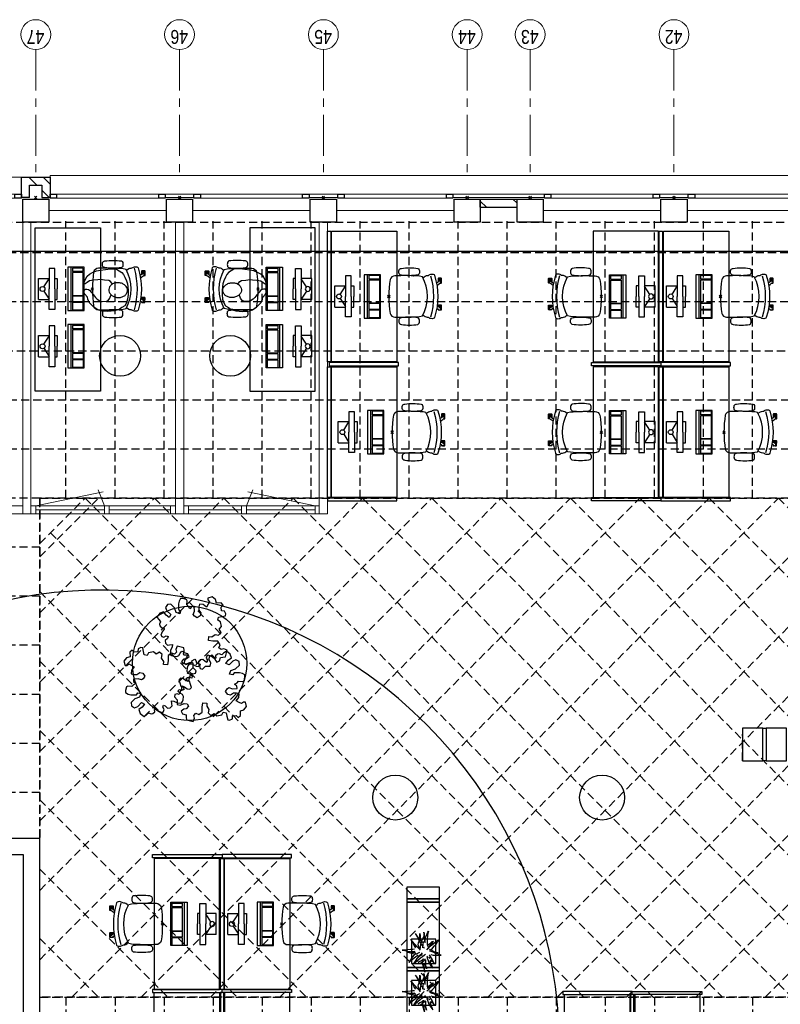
# Model space of a CAD drawing. Header units: millimetres. Extents: x 164654 to 368283, y 131426 to 252133.
# Tile 17 of 144: x 232230 to 241539, y 216504 to 228548. Entities that reach past the tile are written whole.
import ezdxf

# ---------------------------------------------------------------- set-up
doc = ezdxf.new("R2010")
doc.units = ezdxf.units.MM
doc.header["$LTSCALE"] = 400
doc.header["$PDMODE"] = 3
doc.header["$PDSIZE"] = 15
doc.linetypes.add('CENTER', pattern=[2, 1.25, -0.25, 0.25, -0.25])
doc.linetypes.add('HIDDEN', pattern=[0.375, 0.25, -0.125])
for name, color, linetype in [('-gd', 2, 'Continuous'), ('-ve', 2, 'HIDDEN'), ('inlay', 6, 'Continuous'), ('inr', 4, 'Continuous'), ('plafond', 255, 'HIDDEN'), ('plant', 114, 'Continuous'), ('plat', 5, 'Continuous'), ('sona-s008_ip0', 7, 'Continuous'), ('stramien', 1, 'CENTER'), ('symbol', 1, 'Continuous'), ('timmerwerk-ge', 150, 'Continuous'), ('timmerwerk-ve', 8, 'HIDDEN')]:
    doc.layers.add(name, color=color, linetype=linetype)
for name, color, linetype, lineweight in [('Buitenkozijnen', 140, 'Continuous', 15), ('mat-baksteen', 5, 'Continuous', 25), ('mat-beton (ihwg)', 5, 'Continuous', 25), ('mat-kalkzandsteen', 5, 'Continuous', 25), ('None', 7, 'Continuous', 9)]:
    doc.layers.add(name, color=color, linetype=linetype, lineweight=lineweight)
doc.styles.add('Arial Narrow', font='ARIALN.TTF', dxfattribs={"height": 222.25})

# ---------------------------------------------------------------- blocks, each defined once
blk = doc.blocks.new('plafond c1')
at = {"layer": 'plafond'}
for p, q in [((7960, 11791), (7960, 15179)), ((8560, 11791), (8560, 15179)), ((9160, 11791), (9160, 15179)), ((9760, 11791), (9760, 15179)), ((10360, 11791), (10360, 15179)), ((10960, 11791), (10960, 15179)), ((11560, 11791), (11560, 15179)), ((12160, 11791), (12160, 15179)), ((12760, 11791), (12760, 15179)), ((13360, 11791), (13360, 15179)), ((13960, 11791), (13960, 15179)), ((14560, 11791), (14560, 15179)), ((15160, 11791), (15160, 15179)), ((15760, 11791), (15760, 15179)), ((16360, 11791), (16360, 15179)), ((31200, 14791), (0, 14791)), ((31200, 14191), (0, 14191)), ((18710, 13591), (0, 13591)), ((18610, 12991), (0, 12991)), ((18610, 12391), (0, 12391)), ((7640, 11791), (0, 11791)), ((7640, 11791), (18610, 11791)), ((7640, 7629), (7640, 11791)), ((7640, 6146), (13285, 11791)), ((7640, 6994), (12437, 11791)), ((7640, 7843), (11588, 11791)), ((7640, 8691), (10740, 11791)), ((7640, 9540), (9891, 11791)), ((7640, 10388), (9043, 11791)), ((7640, 11237), (8194, 11791)), ((7640, 11791), (18610, 11791)), ((7640, 11072), (8358, 11791)), ((8030, 5687), (14134, 11791)), ((8194, 11791), (14298, 5687)), ((8878, 5687), (14982, 11791)), ((9043, 11791), (15147, 5687)), ((9727, 5687), (15831, 11791)), ((9891, 11791), (15995, 5687)), ((10575, 5687), (16679, 11791)), ((10740, 11791), (16844, 5687)), ((11424, 5687), (17528, 11791)), ((11588, 11791), (17120, 6259)), ((12272, 5687), (18376, 11791)), ((12437, 11791), (17929, 6299)), ((13285, 11791), (18777, 6299)), ((14134, 11791), (19626, 6299)), ((14982, 11791), (20474, 6299)), ((15831, 11791), (21935, 5687)), ((16679, 11791), (22783, 5687)), ((7770, 11367), (13449, 5687)), ((7640, 11191), (0, 11191)), ((13121, 5687), (18610, 11176)), ((7640, 10648), (12601, 5687)), ((7640, 10591), (0, 10591)), ((13969, 5687), (18751, 10469)), ((14818, 5687), (19600, 10469)), ((15666, 5687), (20448, 10469)), ((16515, 5687), (21297, 10469)), ((7640, 9991), (0, 9991)), ((7640, 9799), (11752, 5687)), ((7640, 9391), (5440, 9391)), ((7640, 8951), (10904, 5687)), ((7640, 8791), (5440, 8791)), ((7640, 8191), (5440, 8191)), ((7640, 8102), (10055, 5687)), ((7640, 7254), (9207, 5687)), ((7640, 6405), (8358, 5687)), ((7960, 5687), (7960, 2299)), ((8560, 5687), (8560, 2299)), ((9160, 5687), (9160, 2299)), ((9760, 5687), (9760, 2299)), ((10360, 5687), (10360, 2299)), ((10960, 5687), (10960, 2299)), ((11560, 5687), (11560, 2299)), ((12160, 5687), (12160, 2299)), ((12760, 5687), (12760, 2299)), ((13360, 5687), (13360, 2299)), ((13960, 5687), (13960, 2299)), ((14560, 5687), (14560, 2299)), ((15160, 5687), (15160, 2299)), ((15760, 5687), (15760, 2299)), ((16360, 5687), (16360, 2299))]:
    blk.add_line(p, q, dxfattribs=at)
for points in [[(0, 15169), (31200, 15169), (31200, 11791), (24610, 11791)], [(18610, 11791), (7640, 11791), (7640, 7629), (5440, 7629), (5440, 9939), (0, 9939), (0, 15169)], [(7640, 11791), (18610, 11791)], [(24610, 11791), (31400, 11791), (31400, 9839), (37340, 9839), (37340, 6749), (33720, 6749), (33720, 5687), (7640, 5687), (7640, 11791)], [(7640, 11791), (18610, 11791)]]:
    blk.add_lwpolyline(points, dxfattribs=at)
blk.add_lwpolyline([(7640, 5687), (33720, 5687), (33720, 2299), (7640, 2299)], close=True, dxfattribs=at)
blk = doc.blocks.new('Kolom O 550')
at = {"layer": 'mat-beton (ihwg)', "lineweight": 25}
blk.add_circle((0, 0), 275, dxfattribs=at)
blk = doc.blocks.new('*X57')
at = {"layer": 'None', "lineweight": 9}
for p, q in [((-2819, 32536), (-2719, 32636)), ((-2761, 32418), (-2719, 32460))]:
    blk.add_line(p, q, dxfattribs=at)
blk = doc.blocks.new('*X58')
at = {"layer": 'None', "lineweight": 9}
for p, q in [((-2969, 32386), (-2880, 32475)), ((-2804, 32375), (-2761, 32418))]:
    blk.add_line(p, q, dxfattribs=at)
blk = doc.blocks.new('*X59')
at = {"layer": 'None', "lineweight": 9}
for p, q in [((-3089, 27034), (-3013, 27110)), ((-3038, 26660), (-2989, 26710))]:
    blk.add_line(p, q, dxfattribs=at)
blk = doc.blocks.new('Gevelpui best 1410 (2D)')
at = {"layer": 'Buitenkozijnen', "lineweight": 15}
for p, q in [((-260, 0), (-260, -1410)), ((-260, 0), (-210, 0)), ((-210, 0), (-210, -1410)), ((-260, -1410), (-210, -1410))]:
    blk.add_line(p, q, dxfattribs=at)
at = {"layer": 'Buitenkozijnen', "color": 92, "lineweight": 25}
for points in [[(-260, 0), (-210, 0), (-210, -80), (-260, -80)], [(-260, -1330), (-210, -1330), (-210, -1410), (-260, -1410)]]:
    blk.add_lwpolyline(points, close=True, dxfattribs=at)
at = {"layer": 'None', "color": 43, "linetype": 'Continuous', "lineweight": 9}
blk.add_line((-410, 15), (-410, -1425), dxfattribs=at)
blk = doc.blocks.new('*U69')
at = {"layer": 'Buitenkozijnen', "lineweight": 15}
for p, q in [((-10, 0), (-10, -1960)), ((-10, 0), (40, 0)), ((40, 0), (40, -1960)), ((-10, -1960), (40, -1960))]:
    blk.add_line(p, q, dxfattribs=at)
blk = doc.blocks.new('Gevelpui best 1960')
at = {"layer": 'Buitenkozijnen', "color": 43, "lineweight": 9}
blk.add_line((250, 0), (250, -1960), dxfattribs=at)
at = {"layer": 'Buitenkozijnen', "color": 92, "lineweight": 25}
for points in [[(-10, 0), (40, 0), (40, -80), (-10, -80)], [(-10, -1880), (40, -1880), (40, -1960), (-10, -1960)]]:
    blk.add_lwpolyline(points, close=True, dxfattribs=at)
at = {"layer": 'Buitenkozijnen'}
blk.add_blockref('*U69', (0, 0), dxfattribs=at)
blk = doc.blocks.new('Kolom 280x320')
at = {"layer": 'mat-beton (ihwg)', "lineweight": 25}
blk.add_lwpolyline([(-300, 160), (-20, 160), (-20, -160), (-300, -160)], close=True, dxfattribs=at)
at = {"layer": 'None', "color": 92, "linetype": 'Continuous', "lineweight": 5}
blk.add_point((0, 0), dxfattribs=at)
blk = doc.blocks.new('SONA-S008_B2')
at = {"layer": '-gd'}
blk.add_open_spline([(-253, -510), (-88, -560), (88, -560), (253, -510)], degree=3, dxfattribs=at)
for points in [[(-207, -16), (-79, 5), (80, 5), (207, -16)], [(-253, -272), (-257, -207), (-252, -139), (-253, -74)], [(-253, -74), (-253, -52), (-233, -20), (-207, -16)], [(207, -16), (233, -20), (253, -52), (253, -74)], [(253, -74), (252, -139), (257, -207), (253, -272)], [(-343, -154), (-353, -221), (-352, -288), (-343, -355)], [(-325, -126), (-337, -132), (-340, -141), (-343, -154)], [(-278, -126), (-288, -121), (-315, -121), (-325, -126)], [(-261, -154), (-263, -141), (-266, -132), (-278, -126)], [(-261, -355), (-252, -288), (-250, -221), (-261, -154)], [(261, -355), (252, -288), (250, -221), (261, -154)], [(261, -154), (263, -141), (266, -132), (278, -126)], [(278, -126), (288, -121), (315, -121), (325, -126)], [(325, -126), (337, -132), (340, -141), (343, -154)], [(343, -154), (353, -221), (352, -288), (343, -355)], [(-343, -355), (-341, -363), (-334, -370), (-326, -372)], [(-277, -372), (-270, -370), (-262, -363), (-261, -355)], [(-251, -332), (-253, -332), (-255, -331), (-258, -330)], [(-255, -304), (-254, -304), (-253, -305), (-252, -305)], [(-239, -412), (-253, -366), (-250, -319), (-253, -272)], [(253, -272), (250, -319), (253, -366), (239, -412)], [(257, -323), (255, -324), (253, -324), (251, -325)], [(252, -298), (253, -297), (254, -297), (255, -297)], [(277, -372), (270, -370), (262, -363), (261, -355)], [(343, -355), (341, -363), (334, -370), (326, -372)], [(-326, -372), (-310, -376), (-293, -376), (-277, -372)], [(-256, -474), (-255, -489), (-270, -500), (-272, -515)], [(-227, -418), (-247, -437), (-256, -455), (-256, -474)], [(239, -412), (95, -494), (-95, -494), (-239, -412)], [(256, -474), (256, -455), (247, -437), (227, -418)], [(272, -515), (270, -500), (255, -489), (256, -474)], [(326, -372), (310, -376), (293, -376), (277, -372)], [(-272, -515), (-274, -534), (-274, -556), (-259, -560)], [(-259, -560), (-77, -614), (79, -614), (259, -560)], [(-186, -615), (-186, -615), (-176, -603), (-163, -584)], [(-135, -589), (-152, -614), (-165, -630), (-165, -630)], [(143, -630), (143, -630), (132, -615), (115, -592)], [(144, -587), (156, -604), (164, -615), (164, -615)], [(259, -560), (274, -556), (274, -534), (272, -515)], [(-222, -607), (-222, -605), (-221, -603), (-219, -603)], [(-222, -615), (-222, -615), (-222, -607), (-222, -607)], [(-219, -615), (-219, -615), (-222, -615), (-222, -615)], [(-222, -630), (-222, -630), (-222, -618), (-222, -618)], [(-222, -618), (-222, -618), (-199, -618), (-199, -618)], [(-199, -630), (-199, -630), (-222, -630), (-222, -630)], [(-222, -641), (-222, -641), (-222, -633), (-222, -633)], [(-222, -633), (-222, -633), (-219, -633), (-219, -633)], [(-219, -645), (-221, -645), (-222, -643), (-222, -641)], [(-219, -603), (-219, -603), (-192, -603), (-177, -603)], [(-199, -615), (-199, -615), (-219, -615), (-219, -615)], [(-219, -633), (-219, -633), (-199, -633), (-199, -633)], [(-167, -645), (-167, -645), (-219, -645), (-219, -645)], [(-199, -618), (-199, -618), (-199, -615), (-199, -615)], [(-199, -615), (-199, -615), (-187, -615), (-187, -615)], [(-199, -618), (-199, -618), (-189, -618), (-187, -618)], [(-199, -633), (-199, -633), (-199, -630), (-199, -630)], [(-199, -630), (-199, -630), (-187, -630), (-187, -630)], [(-199, -633), (-199, -633), (-187, -633), (-187, -633)], [(-183, -633), (-188, -629), (-190, -621), (-186, -615)], [(-185, -615), (-186, -615), (-187, -615), (-187, -615)], [(-187, -615), (-187, -615), (-187, -616), (-187, -617)], [(-186, -630), (-186, -630), (-187, -630), (-187, -630)], [(-187, -630), (-187, -630), (-187, -633), (-187, -633)], [(-187, -633), (-187, -633), (-185, -633), (-183, -633)], [(-165, -630), (-169, -636), (-177, -638), (-183, -633)], [(-183, -633), (-183, -633), (-183, -633), (-183, -633)], [(-167, -633), (-167, -633), (-166, -633), (-166, -633)], [(-163, -641), (-163, -643), (-165, -645), (-167, -645)], [(-166, -633), (-166, -633), (-163, -633), (-163, -633)], [(-163, -630), (-163, -630), (-163, -630), (-164, -630)], [(-163, -628), (-163, -629), (-163, -630), (-163, -630)], [(-163, -633), (-163, -633), (-163, -641), (-163, -641)], [(106, -607), (106, -605), (108, -603), (110, -603)], [(106, -615), (106, -615), (106, -607), (106, -607)], [(110, -615), (110, -615), (106, -615), (106, -615)], [(106, -630), (106, -630), (106, -618), (106, -618)], [(106, -618), (106, -618), (130, -618), (130, -618)], [(130, -630), (130, -630), (106, -630), (106, -630)], [(106, -641), (106, -641), (106, -633), (106, -633)], [(106, -633), (106, -633), (110, -633), (110, -633)], [(110, -645), (108, -645), (106, -643), (106, -641)], [(110, -603), (110, -603), (116, -603), (123, -603)], [(130, -615), (130, -615), (110, -615), (110, -615)], [(110, -633), (110, -633), (130, -633), (130, -633)], [(162, -644), (162, -644), (110, -645), (110, -645)], [(130, -618), (130, -618), (130, -615), (130, -615)], [(130, -615), (130, -615), (131, -615), (132, -615)], [(130, -618), (130, -618), (132, -618), (134, -618)], [(130, -633), (130, -633), (130, -630), (130, -630)], [(130, -630), (130, -630), (142, -630), (142, -630)], [(130, -633), (130, -633), (142, -633), (142, -633)], [(143, -630), (142, -630), (142, -630), (142, -630)], [(142, -630), (142, -630), (142, -633), (142, -633)], [(142, -633), (142, -633), (143, -633), (145, -633)], [(161, -633), (155, -637), (147, -636), (143, -630)], [(155, -603), (159, -603), (162, -603), (162, -603)], [(164, -615), (168, -621), (167, -629), (161, -633)], [(161, -633), (161, -633), (161, -633), (161, -633)], [(162, -603), (164, -603), (166, -605), (166, -607)], [(162, -633), (162, -633), (162, -633), (162, -633)], [(162, -633), (162, -633), (166, -633), (166, -633)], [(166, -641), (166, -643), (164, -644), (162, -644)], [(166, -615), (166, -615), (165, -615), (164, -615)], [(166, -630), (166, -630), (165, -630), (164, -630)], [(165, -618), (166, -618), (166, -618), (166, -618)], [(166, -607), (166, -607), (166, -615), (166, -615)], [(166, -618), (166, -618), (166, -619), (166, -620)], [(166, -626), (166, -628), (166, -630), (166, -630)], [(166, -633), (166, -633), (166, -641), (166, -641)]]:
    blk.add_open_spline(points, degree=3)
at = {"layer": 'sona-s008_ip0'}
blk.add_point((0, 0), dxfattribs=at)
blk = doc.blocks.new('SYMB-CMP4_B2')
for p, q in [((-130, 558), (130, 558)), ((-130, 558), (-130, 428)), ((-25, 492), (-125, 428)), ((25, 492), (125, 428)), ((130, 558), (130, 428)), ((-250, 358), (-250, 428)), ((-250, 428), (0, 428)), ((250, 428), (0, 428)), ((250, 358), (250, 428)), ((0, 358), (-250, 358)), ((-130, 358), (-130, 328)), ((-130, 328), (0, 328)), ((0, 358), (250, 358)), ((130, 328), (0, 328)), ((130, 358), (130, 328)), ((265, 200), (-265, 200)), ((-265, 200), (-265, 0)), ((265, 163), (-265, 163)), ((-167, 142), (-260, 142)), ((-260, 13), (-260, 142)), ((-167, 13), (-167, 142)), ((-88, 142), (-159, 142)), ((-159, 13), (-159, 142)), ((-88, 13), (-88, 142)), ((200, 142), (-82, 142)), ((-82, 13), (-82, 142)), ((200, 13), (200, 142)), ((255, 142), (212, 142)), ((212, 13), (212, 142)), ((255, 13), (255, 142)), ((265, 0), (265, 200)), ((-265, 0), (265, 0)), ((-167, 13), (-260, 13)), ((-88, 13), (-159, 13)), ((200, 13), (-82, 13)), ((255, 13), (212, 13))]:
    blk.add_line(p, q)
blk.add_circle((0, 508), 30)
blk = doc.blocks.new('boom nieuw 01')
at = {"layer": 'plant', "extrusion": (0, -4.44089e-16, -1)}
for p, q in [((-225, 789), (-238, 749)), ((-225, 789), (-238, 749)), ((-225, 745), (-225, 789)), ((-225, 745), (-225, 789)), ((-574, 694), (-627, 737)), ((-627, 737), (-616, 698)), ((-574, 694), (-627, 737)), ((-627, 737), (-616, 698)), ((-616, 698), (-564, 639)), ((-616, 698), (-564, 639)), ((-531, 541), (-584, 584)), ((-584, 584), (-573, 545)), ((-531, 541), (-584, 584)), ((-584, 584), (-573, 545)), ((-519, 654), (-574, 694)), ((-519, 654), (-574, 694)), ((-573, 545), (-520, 486)), ((-573, 545), (-520, 486)), ((-564, 639), (-510, 574)), ((-564, 639), (-510, 574)), ((-476, 501), (-531, 541)), ((-476, 501), (-531, 541)), ((-467, 618), (-519, 654)), ((-467, 618), (-519, 654)), ((-510, 574), (-463, 510)), ((-510, 574), (-463, 510)), ((-412, 565), (-467, 618)), ((-412, 565), (-467, 618)), ((-369, 511), (-412, 565)), ((-369, 511), (-412, 565)), ((-344, 540), (-368, 472)), ((-316, 598), (-344, 540)), ((-308, 551), (-333, 488)), ((-308, 551), (-333, 488)), ((-298, 670), (-316, 598)), ((-284, 619), (-308, 551)), ((-284, 619), (-308, 551)), ((-285, 709), (-298, 670)), ((-285, 665), (-285, 709)), ((-279, 616), (-285, 665)), ((-257, 677), (-284, 619)), ((-257, 677), (-284, 619)), ((-238, 749), (-257, 677)), ((-238, 749), (-257, 677)), ((-243, 519), (-227, 576)), ((-243, 519), (-227, 576)), ((-227, 576), (-219, 630)), ((-227, 576), (-219, 630)), ((-219, 696), (-225, 745)), ((-219, 696), (-225, 745)), ((-219, 630), (-219, 696)), ((-219, 630), (-219, 696)), ((-119, 548), (-187, 511)), ((-55, 579), (-119, 548)), ((-55, 579), (-119, 548)), ((-101, 524), (-55, 560)), ((-101, 524), (-55, 560)), ((-95, 500), (-50, 537)), ((9, 617), (-55, 579)), ((9, 617), (-55, 579)), ((-55, 560), (-36, 579)), ((-55, 560), (-36, 579)), ((-36, 579), (9, 617)), ((-36, 579), (9, 617)), ((73, 551), (-4, 517)), ((73, 551), (-4, 517)), ((61, 517), (92, 539)), ((61, 517), (92, 539)), ((126, 569), (73, 551)), ((126, 569), (73, 551)), ((92, 539), (126, 569)), ((92, 539), (126, 569)), ((-831, 440), (-863, 451)), ((-863, 451), (-808, 440)), ((-831, 440), (-863, 451)), ((-863, 451), (-808, 440)), ((-838, 331), (-790, 339)), ((-838, 331), (-790, 339)), ((-787, 335), (-838, 331)), ((-787, 335), (-838, 331)), ((-793, 417), (-831, 440)), ((-793, 417), (-831, 440)), ((-808, 440), (-733, 432)), ((-808, 440), (-733, 432)), ((-751, 400), (-793, 417)), ((-751, 400), (-793, 417)), ((-790, 339), (-724, 343)), ((-790, 339), (-724, 343)), ((-737, 335), (-787, 335)), ((-737, 335), (-787, 335)), ((-690, 378), (-751, 400)), ((-690, 378), (-751, 400)), ((-691, 320), (-737, 335)), ((-733, 432), (-646, 419)), ((-733, 432), (-646, 419)), ((-724, 343), (-665, 349)), ((-724, 343), (-665, 349)), ((-636, 315), (-691, 320)), ((-636, 315), (-691, 320)), ((-601, 365), (-690, 378)), ((-601, 365), (-690, 378)), ((-642, 298), (-680, 321)), ((-642, 298), (-680, 321)), ((-665, 349), (-613, 352)), ((-665, 349), (-613, 352)), ((-604, 263), (-648, 228)), ((-604, 263), (-648, 228)), ((-646, 419), (-567, 415)), ((-646, 419), (-567, 415)), ((-601, 281), (-642, 298)), ((-601, 281), (-642, 298)), ((-613, 352), (-578, 349)), ((-613, 352), (-578, 349)), ((-553, 314), (-604, 263)), ((-553, 314), (-604, 263)), ((-547, 362), (-601, 365)), ((-547, 362), (-601, 365)), ((-540, 259), (-601, 281)), ((-540, 259), (-601, 281)), ((-583, 313), (-496, 300)), ((-583, 313), (-496, 300)), ((-568, 225), (-511, 263)), ((-568, 225), (-511, 263)), ((-567, 415), (-510, 423)), ((-567, 415), (-510, 423)), ((-520, 486), (-467, 421)), ((-520, 486), (-467, 421)), ((-511, 263), (-472, 292)), ((-511, 263), (-472, 292)), ((-510, 423), (-451, 434)), ((-510, 423), (-451, 434)), ((-496, 300), (-417, 296)), ((-496, 300), (-417, 296)), ((-424, 465), (-476, 501)), ((-424, 465), (-476, 501)), ((-472, 292), (-455, 309)), ((-472, 292), (-455, 309)), ((-463, 510), (-423, 466)), ((-463, 510), (-423, 466)), ((-398, 347), (-436, 328)), ((-398, 347), (-436, 328)), ((-369, 412), (-424, 465)), ((-369, 412), (-424, 465)), ((-423, 466), (-397, 444)), ((-423, 466), (-397, 444)), ((-281, 288), (-232, 238)), ((-281, 288), (-232, 238)), ((-231, 344), (-254, 371)), ((-231, 344), (-254, 371)), ((-187, 511), (-234, 479)), ((-187, 511), (-234, 479)), ((-233, 285), (-204, 233)), ((-233, 285), (-204, 233)), ((-192, 292), (-231, 344)), ((-192, 292), (-231, 344)), ((-195, 409), (-161, 444)), ((-151, 244), (-192, 292)), ((-151, 244), (-192, 292)), ((-170, 410), (-128, 424)), ((-170, 410), (-128, 424)), ((-167, 460), (-136, 488)), ((-167, 460), (-136, 488)), ((-128, 424), (-78, 443)), ((-128, 424), (-78, 443)), ((-127, 307), (-59, 290)), ((-127, 307), (-59, 290)), ((-105, 362), (-122, 364)), ((-105, 362), (-122, 364)), ((-113, 330), (-85, 277)), ((-113, 330), (-85, 277)), ((-83, 336), (-105, 362)), ((-83, 336), (-105, 362)), ((-15, 385), (-100, 387)), ((-15, 385), (-100, 387)), ((-85, 277), (-56, 224)), ((-85, 277), (-56, 224)), ((-43, 284), (-83, 336)), ((-43, 284), (-83, 336)), ((-78, 443), (-25, 464)), ((-78, 443), (-25, 464)), ((-4, 517), (-70, 496)), ((-4, 517), (-70, 496)), ((-59, 290), (16, 294)), ((-59, 290), (16, 294)), ((-3, 235), (-43, 284)), ((-3, 235), (-43, 284)), ((-25, 464), (20, 490)), ((-25, 464), (20, 490)), ((69, 341), (-16, 343)), ((69, 341), (-16, 343)), ((71, 388), (-15, 385)), ((71, 388), (-15, 385)), ((-5, 354), (51, 371)), ((-5, 354), (51, 371)), ((16, 294), (79, 310)), ((16, 294), (79, 310)), ((20, 490), (61, 517)), ((20, 490), (61, 517)), ((51, 371), (104, 389)), ((51, 371), (104, 389)), ((154, 344), (69, 341)), ((154, 344), (69, 341)), ((140, 402), (71, 388)), ((140, 402), (71, 388)), ((79, 310), (135, 327)), ((79, 310), (135, 327)), ((104, 389), (140, 402)), ((104, 389), (140, 402)), ((135, 327), (188, 345)), ((135, 327), (188, 345)), ((224, 359), (154, 344)), ((224, 359), (154, 344)), ((188, 345), (224, 359)), ((188, 345), (224, 359)), ((-748, 141), (-796, 107)), ((-748, 141), (-796, 107)), ((-796, 107), (-737, 139)), ((-796, 107), (-737, 139)), ((-794, 221), (-746, 230)), ((-794, 221), (-746, 230)), ((-743, 226), (-794, 221)), ((-743, 226), (-794, 221)), ((-722, 163), (-748, 141)), ((-722, 163), (-748, 141)), ((-746, 230), (-680, 234)), ((-746, 230), (-680, 234)), ((-694, 225), (-743, 226)), ((-694, 225), (-743, 226)), ((-737, 139), (-688, 167)), ((-737, 139), (-688, 167)), ((-686, 193), (-722, 163)), ((-686, 193), (-722, 163)), ((-647, 211), (-694, 225)), ((-647, 211), (-694, 225)), ((-688, 167), (-620, 196)), ((-688, 167), (-620, 196)), ((-648, 228), (-686, 193)), ((-648, 228), (-686, 193)), ((-680, 234), (-621, 240)), ((-680, 234), (-621, 240)), ((-592, 206), (-647, 211)), ((-592, 206), (-647, 211)), ((-597, 22), (-646, -12)), ((-597, 22), (-646, -12)), ((-646, -12), (-586, 20)), ((-646, -12), (-586, 20)), ((-620, 196), (-568, 225)), ((-620, 196), (-568, 225)), ((-572, 44), (-597, 22)), ((-572, 44), (-597, 22)), ((-549, 186), (-592, 206)), ((-549, 186), (-592, 206)), ((-586, 20), (-537, 48)), ((-586, 20), (-537, 48)), ((-535, 74), (-572, 44)), ((-535, 74), (-572, 44)), ((-496, 183), (-549, 186)), ((-496, 183), (-549, 186)), ((-451, 246), (-540, 259)), ((-451, 246), (-540, 259)), ((-537, 48), (-469, 77)), ((-537, 48), (-469, 77)), ((-497, 109), (-535, 74)), ((-497, 109), (-535, 74)), ((-454, 144), (-497, 109)), ((-454, 144), (-497, 109)), ((-392, 219), (-496, 183)), ((-392, 219), (-496, 183)), ((-469, 77), (-417, 106)), ((-469, 77), (-417, 106)), ((-403, 195), (-454, 144)), ((-403, 195), (-454, 144)), ((-397, 243), (-451, 246)), ((-397, 243), (-451, 246)), ((-369, 232), (-403, 195)), ((-369, 232), (-403, 195)), ((-354, 238), (-392, 219)), ((-354, 238), (-392, 219)), ((-380, 87), (-378, 37)), ((-380, 87), (-378, 37)), ((-378, 37), (-372, -25)), ((-378, 37), (-372, -25)), ((-317, 95), (-308, 24)), ((-317, 95), (-308, 24)), ((-317, -32), (-303, 34)), ((-317, -32), (-303, 34)), ((-308, 24), (-304, -32)), ((-308, 24), (-304, -32)), ((-303, 34), (-304, 107)), ((-303, 34), (-304, 107)), ((-297, 215), (-269, 162)), ((-297, 215), (-269, 162)), ((-293, -58), (-278, 12)), ((-293, -58), (-278, 12)), ((-278, 12), (-263, 89)), ((-278, 12), (-263, 89)), ((-269, 162), (-239, 109)), ((-269, 162), (-239, 109)), ((-267, 114), (-235, 70)), ((-267, 114), (-235, 70)), ((-263, 89), (-248, 155)), ((-263, 89), (-248, 155)), ((-194, 216), (-242, 260)), ((-194, 216), (-242, 260)), ((-235, 70), (-173, 19)), ((-235, 70), (-173, 19)), ((-232, 238), (-199, 194)), ((-232, 238), (-199, 194)), ((-186, 120), (-227, 169)), ((-186, 120), (-227, 169)), ((-204, 233), (-174, 186)), ((-204, 233), (-174, 186)), ((-199, 194), (-138, 143)), ((-199, 194), (-138, 143)), ((-174, 186), (-194, 216)), ((-174, 186), (-194, 216)), ((-69, -25), (-186, 120)), ((-69, -25), (-186, 120)), ((-173, 19), (-128, -8)), ((-173, 19), (-128, -8)), ((-33, 98), (-151, 244)), ((-33, 98), (-151, 244)), ((-138, 143), (-93, 116)), ((-138, 143), (-93, 116)), ((-93, 116), (-36, 86)), ((-93, 116), (-36, 86)), ((-56, 224), (-25, 178)), ((-56, 224), (-25, 178)), ((-25, 178), (-46, 207)), ((-25, 178), (-46, 207)), ((-36, 86), (2, 56)), ((-36, 86), (2, 56)), ((2, 56), (-33, 98)), ((2, 56), (-33, 98)), ((-372, -25), (-363, -96)), ((-372, -25), (-363, -96)), ((-363, -96), (-359, -152)), ((-363, -96), (-359, -152)), ((-359, -152), (-354, -201)), ((-359, -152), (-354, -201)), ((-358, -244), (-348, -178)), ((-358, -244), (-348, -178)), ((-354, -201), (-358, -244)), ((-354, -201), (-358, -244)), ((-348, -178), (-333, -108)), ((-348, -178), (-333, -108)), ((-333, -108), (-317, -32)), ((-333, -108), (-317, -32)), ((-304, -32), (-299, -81)), ((-304, -32), (-299, -81)), ((-303, -124), (-293, -58)), ((-303, -124), (-293, -58)), ((-299, -81), (-303, -124)), ((-299, -81), (-303, -124)), ((-128, -8), (-72, -38)), ((-128, -8), (-72, -38)), ((-72, -38), (-33, -68)), ((-72, -38), (-33, -68)), ((-33, -68), (-69, -25)), ((-33, -68), (-69, -25))]:
    blk.add_line(p, q, dxfattribs=at)
at = {"layer": 'timmerwerk-ge', "linetype": 'Continuous', "extrusion": (0, -4.44089e-16, -1)}
for p, q in [((0, 647), (-647, 647)), ((-647, 647), (-647, 0)), ((0, 0), (0, 647)), ((-647, 0), (0, 0))]:
    blk.add_line(p, q, dxfattribs=at)
blk = doc.blocks.new('symb-ps03_b2')
blk.add_lwpolyline([(82, -334), (93, -323), (110, -305), (120, -285), (121, -231), (122, -184), (116, -150), (104, -98), (91, -52), (69, -25), (58, -13), (50, -1), (49, 8), (59, 13), (76, 9), (115, -1), (145, -17), (172, -41), (196, -78), (221, -122), (236, -169), (250, -232), (266, -290), (270, -325), (267, -365), (252, -399), (235, -433), (213, -457), (181, -475), (141, -499), (103, -517), (27, -533), (-23, -539), (-83, -538), (-130, -528), (-165, -511), (-192, -479), (-218, -448), (-241, -394), (-258, -313), (-262, -242), (-251, -189), (-222, -138), (-185, -93), (-170, -72), (-134, -54), (-107, -46), (-75, -10), (-57, 2), (-38, 7), (-23, 1), (-12, -13), (-11, -28), (-13, -49), (-23, -61), (-75, -115), (-104, -145), (-121, -166), (-138, -200), (-142, -234), (-135, -284), (-123, -302), (-94, -319), (-69, -327), (-52, -333)])
blk.add_lwpolyline([(-75, -413, 0.078796), (-66, -458, 0.088041), (-46, -494, 0.105312), (-14, -518, 0.121926), (19, -526, 0.121926), (52, -517, 0.105312), (82, -490, 0.088041), (100, -454, 0.078796), (106, -408, 0.078796), (98, -363, 0.088041), (77, -328, 0.105312), (46, -303, 0.121926), (13, -296, 0.121926), (-21, -305, 0.105312), (-50, -331, 0.088041), (-69, -368, 0.078796)], format="xyb", close=True)
blk = doc.blocks.new('SYMB-BM02_B2')
at = {"layer": 'plant'}
blk.add_lwpolyline([(98, 356), (66, 371), (46, 367), (23, 344), (26, 317), (5, 314), (-27, 337), (-68, 353), (-84, 340), (-93, 315), (-77, 290), (-84, 262), (-106, 274), (-134, 301), (-166, 298), (-190, 273), (-184, 246), (-181, 209), (-209, 214), (-256, 237), (-302, 241), (-315, 221), (-325, 198), (-329, 157), (-315, 134), (-286, 119), (-263, 95), (-270, 73), (-298, 80), (-306, 68), (-307, 29), (-341, 38), (-375, 66), (-406, 70), (-427, 48), (-413, 13), (-402, -28), (-381, -27), (-361, -62), (-377, -76), (-407, -84), (-423, -126), (-448, -119), (-475, -126), (-482, -158), (-448, -194), (-447, -249), (-411, -258), (-363, -237), (-327, -242), (-307, -272), (-338, -303), (-366, -308), (-398, -333), (-381, -365), (-338, -377), (-336, -406), (-332, -436), (-252, -458), (-234, -418), (-243, -383), (-220, -358), (-184, -372), (-140, -344), (-141, -283), (-132, -230), (-84, -233), (-86, -271), (-59, -312), (-68, -354), (-36, -386), (7, -361), (39, -388), (98, -377), (116, -344), (153, -351), (160, -393), (171, -436), (193, -440), (228, -426), (230, -390), (275, -385), (300, -408), (328, -386), (326, -329), (369, -315), (403, -276), (387, -222), (366, -221), (339, -240), (312, -226), (275, -205), (309, -165), (312, -121), (278, -112), (241, -110), (205, -137), (171, -126), (146, -92), (166, -59), (184, -44), (228, -57), (285, -55), (282, -25), (255, -2), (285, 14), (305, 34), (353, 32), (371, 38), (382, 84), (382, 111), (350, 130), (317, 139), (248, 136), (232, 114), (194, 121), (209, 166), (266, 187), (314, 230), (310, 274), (271, 296), (232, 280), (187, 233), (150, 251), (176, 290), (219, 319), (203, 365), (155, 404), (121, 376), (98, 356)], dxfattribs=at)

msp = doc.modelspace()

# ---------------------------------------------------------------- linework, layer by layer
at = {"layer": 'Buitenkozijnen', "color": 43, "lineweight": 9, "flags": 128}
msp.add_lwpolyline([(232601.97992, 226622.75849), (232601.97992, 226642.75849), (256296.97992, 226642.75849), (256296.97992, 226622.75849)], dxfattribs=at)
at = {"layer": 'Buitenkozijnen', "lineweight": 15}
for points in [[(234011.97992, 226372.75849), (234011.97992, 226412.79912), (234361.97992, 226412.79912), (234361.97992, 226372.75849)], [(235771.97992, 226372.75849), (235771.97992, 226412.79912), (236121.97992, 226412.79912), (236121.97992, 226372.75849)], [(237531.97992, 226372.75849), (237531.97992, 226412.79912), (238651.97992, 226412.79912), (238651.97992, 226372.75849)], [(240061.97992, 226372.75849), (240061.97992, 226412.79912), (240411.97992, 226412.79912), (240411.97992, 226372.75849)]]:
    msp.add_lwpolyline(points, close=True, dxfattribs=at)
at = {"layer": 'inlay'}
msp.add_line((256036.97992, 225712.79912), (225096.93929, 225712.79912), dxfattribs=at)
msp.add_arc((233250.53411, 215987.45096), 5584.17014, 332.463565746, 122.014763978, dxfattribs=at)
at = {"layer": 'inr'}
for points in [[(232419.50719, 224003.64263), (232419.50719, 226003.64263), (233219.50719, 226003.64263), (233219.50719, 224003.64263)], [(235846.00059, 224003.64263), (235846.00059, 226003.64263), (235046.00059, 226003.64263), (235046.00059, 224003.64263)], [(236036.97992, 225962.75757), (236036.97992, 224362.75757), (235996.97992, 224362.75757), (235996.97992, 225962.75757)], [(236046.97992, 224362.75757), (236046.97992, 225962.75757), (236846.97992, 225962.75757), (236846.97992, 224362.75757)], [(240046.97992, 224362.75757), (240046.97992, 225962.75757), (239246.97992, 225962.75757), (239246.97992, 224362.75757)], [(240096.97992, 225962.75757), (240096.97992, 224362.75757), (240056.97992, 224362.75757), (240056.97992, 225962.75757)], [(240106.97992, 224362.75757), (240106.97992, 225962.75757), (240906.97992, 225962.75757), (240906.97992, 224362.75757)], [(236036.97992, 224302.75757), (236036.97992, 222702.75757), (235996.97992, 222702.75757), (235996.97992, 224302.75757)], [(236866.97992, 224352.75757), (236016.97992, 224352.75757), (236016.97992, 224312.75757), (236866.97992, 224312.75757)], [(236046.97992, 222702.75757), (236046.97992, 224302.75757), (236846.97992, 224302.75757), (236846.97992, 222702.75757)], [(239226.97992, 224352.75757), (240076.97992, 224352.75757), (240076.97992, 224312.75757), (239226.97992, 224312.75757)], [(240046.97992, 222702.75757), (240046.97992, 224302.75757), (239246.97992, 224302.75757), (239246.97992, 222702.75757)], [(240096.97992, 224302.75757), (240096.97992, 222702.75757), (240056.97992, 222702.75757), (240056.97992, 224302.75757)], [(240926.97992, 224352.75757), (240076.97992, 224352.75757), (240076.97992, 224312.75757), (240926.97992, 224312.75757)], [(240106.97992, 222702.75757), (240106.97992, 224302.75757), (240906.97992, 224302.75757), (240906.97992, 222702.75757)], [(236846.97992, 222702.75757), (235996.97992, 222702.75757), (235996.97992, 222662.75757), (236846.97992, 222662.75757)], [(239226.97992, 222702.75757), (240076.97992, 222702.75757), (240076.97992, 222662.75757), (239226.97992, 222662.75757)], [(240926.97992, 222702.75757), (240076.97992, 222702.75757), (240076.97992, 222662.75757), (240926.97992, 222662.75757)], [(233856.97992, 218336.64398), (234706.97992, 218336.64398), (234706.97992, 218296.64398), (233856.97992, 218296.64398)], [(234676.97992, 216686.64398), (234676.97992, 218286.64398), (233876.97992, 218286.64398), (233876.97992, 216686.64398)], [(234726.97992, 218286.64398), (234726.97992, 216686.64398), (234686.97992, 216686.64398), (234686.97992, 218286.64398)], [(235556.97992, 218336.64398), (234706.97992, 218336.64398), (234706.97992, 218296.64398), (235556.97992, 218296.64398)], [(234736.97992, 216686.64398), (234736.97992, 218286.64398), (235536.97992, 218286.64398), (235536.97992, 216686.64398)], [(233856.97992, 216646.64398), (234706.97992, 216646.64398), (234706.97992, 216686.64398), (233856.97992, 216686.64398)], [(235556.97992, 216646.64398), (234706.97992, 216646.64398), (234706.97992, 216686.64398), (235556.97992, 216686.64398)], [(234676.97992, 216646.64398), (234676.97992, 215046.64398), (233876.97992, 215046.64398), (233876.97992, 216646.64398)], [(234726.97992, 215046.64398), (234726.97992, 216646.64398), (234686.97992, 216646.64398), (234686.97992, 215046.64398)], [(234736.97992, 216646.64398), (234736.97992, 215046.64398), (235536.97992, 215046.64398), (235536.97992, 216646.64398)], [(238876.97992, 216622.64991), (239726.97992, 216622.64991), (239726.97992, 216662.64991), (238876.97992, 216662.64991)], [(239696.97992, 216622.64991), (239696.97992, 215022.64991), (238896.97992, 215022.64991), (238896.97992, 216622.64991)], [(239746.97992, 215022.64991), (239746.97992, 216622.64991), (239706.97992, 216622.64991), (239706.97992, 215022.64991)], [(240576.97992, 216622.64991), (239726.97992, 216622.64991), (239726.97992, 216662.64991), (240576.97992, 216662.64991)], [(239756.97992, 216622.64991), (239756.97992, 215022.64991), (240556.97992, 215022.64991), (240556.97992, 216622.64991)]]:
    msp.add_lwpolyline(points, close=True, dxfattribs=at)
for centre in [(233458.77229, 224435.94271), (234806.73549, 224435.94271)]:
    msp.add_circle(centre, 250, dxfattribs=at)
at = {"layer": 'mat-baksteen', "lineweight": 25}
for p, q in [((232251.97992, 226372.75849), (232251.97992, 226622.75849)), ((232251.97992, 226622.75849), (232601.97992, 226622.75849)), ((232601.97992, 226622.75849), (232601.97992, 226372.75849)), ((232351.97992, 226372.75849), (232351.97992, 226522.75849)), ((232351.97992, 226522.75849), (232501.97992, 226522.75849)), ((232501.97992, 226522.75849), (232501.97992, 226372.75849)), ((232351.97992, 226372.75849), (232251.97992, 226372.75849)), ((232501.97992, 226372.75849), (232601.97992, 226372.75849))]:
    msp.add_line(p, q, dxfattribs=at)
at = {"layer": 'mat-beton (ihwg)', "lineweight": 25}
for p, q in [((232476.97992, 218532.75849), (232106.97992, 218532.75849)), ((232476.97992, 213202.75849), (232476.97992, 218532.75849)), ((232276.97992, 218332.75849), (232106.97992, 218332.75849)), ((232276.97992, 213202.75849), (232276.97992, 218332.75849))]:
    msp.add_line(p, q, dxfattribs=at)
at = {"layer": 'mat-kalkzandsteen', "lineweight": 25}
for p, q in [((237866.97992, 226352.75849), (238316.97992, 226352.75849)), ((237866.97992, 226252.75849), (237866.97992, 226352.75849)), ((238316.97992, 226252.75849), (238316.97992, 226352.75849)), ((237866.97992, 226252.75849), (238316.97992, 226252.75849))]:
    msp.add_line(p, q, dxfattribs=at)
at = {"layer": 'None', "color": 43, "linetype": 'Continuous', "lineweight": 9}
for centre in [(232426.97992, 228365.04034), (234186.97992, 228365.04034), (235946.97992, 228365.04034), (237706.97992, 228365.04034), (238476.97992, 228365.04034), (240236.97992, 228365.04034)]:
    msp.add_circle(centre, 182.60642, dxfattribs=at)
at = {"layer": 'plat', "linetype": 'Continuous', "lineweight": 0}
for p, q in [((232266.97992, 226072.75849), (232266.97992, 222502.75849)), ((232366.97992, 226072.75849), (232366.97992, 222502.75849)), ((234137.47992, 226072.75849), (234137.47992, 222502.75849)), ((234237.47992, 226072.75849), (234237.47992, 222502.75849)), ((235896.97992, 226072.75849), (235896.97992, 222502.75849)), ((235996.97992, 226072.75849), (235996.97992, 222502.75849)), ((232426.97992, 222602.75849), (233249.81337, 222773.22821)), ((233266.97992, 222602.75849), (233189.13722, 222797.51262)), ((235005.80012, 222602.75849), (235083.64282, 222797.51262)), ((235845.80012, 222602.75849), (235022.96667, 222773.22821)), ((232266.97992, 222602.75849), (230166.97992, 222602.75849)), ((234137.47992, 222602.75849), (232366.97992, 222602.75849)), ((232426.97992, 222602.75849), (232426.97992, 222502.75849)), ((233266.97992, 222602.75849), (233266.97992, 222502.75849)), ((233326.97992, 222602.75849), (233326.97992, 222502.75849)), ((234076.97992, 222602.75849), (234076.97992, 222502.75849)), ((235896.97992, 222602.75849), (234237.47992, 222602.75849)), ((234296.97992, 222602.75849), (234296.97992, 222502.75849)), ((234945.80012, 222602.75849), (234945.80012, 222502.75849)), ((235005.80012, 222602.75849), (235005.80012, 222502.75849)), ((235845.80012, 222602.75849), (235845.80012, 222502.75849)), ((235996.97992, 222502.75849), (230066.97992, 222502.75849)), ((233266.97992, 222552.75849), (232426.97992, 222552.75849)), ((234076.97992, 222552.75849), (233326.97992, 222552.75849)), ((234296.97992, 222552.75849), (234945.80012, 222552.75849)), ((235005.80012, 222552.75849), (235845.80012, 222552.75849))]:
    msp.add_line(p, q, dxfattribs=at)
at = {"layer": 'stramien', "lineweight": 0}
for p, q in [((232426.97992, 228182.43392), (232426.97992, 226682.43392)), ((234186.97992, 228182.43392), (234186.97992, 226682.43392)), ((235946.97992, 228182.43392), (235946.97992, 226682.43392)), ((237706.97992, 228182.43392), (237706.97992, 226682.43392)), ((238476.97992, 228182.43392), (238476.97992, 226682.43392)), ((240236.97992, 228182.43392), (240236.97992, 226682.43392))]:
    msp.add_line(p, q, dxfattribs=at)
at = {"layer": 'timmerwerk-ge'}
for points in [[(241075.97992, 219482.75849), (241325.97992, 219482.75849), (241325.97992, 219882.75849), (241075.97992, 219882.75849)], [(241325.97992, 219482.75849), (241325.97992, 219882.75849), (241365.97992, 219882.75849), (241365.97992, 219482.75849)], [(241365.97992, 219482.75849), (241615.97992, 219482.75849), (241615.97992, 219882.75849), (241365.97992, 219882.75849)], [(237366.97992, 217795.31318), (237366.97992, 217935.31318), (236966.97992, 217935.31318), (236966.97992, 217795.31318)], [(236966.97992, 217755.31318), (237366.97992, 217755.31318), (237366.97992, 217795.31318), (236966.97992, 217795.31318)], [(237366.97992, 216955.31318), (237366.97992, 217755.31318), (236966.97992, 217755.31318), (236966.97992, 216955.31318)], [(236966.97992, 216915.31318), (237366.97992, 216915.31318), (237366.97992, 216955.31318), (236966.97992, 216955.31318)], [(237366.97992, 215515.31318), (237366.97992, 216915.31318), (236966.97992, 216915.31318), (236966.97992, 215515.31318)]]:
    msp.add_lwpolyline(points, close=True, dxfattribs=at)
msp.add_circle((234309.7687, 220673.98578), 700, dxfattribs=at)
at = {"layer": 'timmerwerk-ve'}
msp.add_line((241075.97992, 219482.75849), (241075.97992, 219806.40767), dxfattribs=at)

# ---------------------------------------------------------------- block references
at = {"layer": '-ve'}
msp.add_blockref('plafond c1', (224836.97992, 210903.97534), dxfattribs=at)
at = {"layer": '-ve', "xscale": 0.4608, "yscale": 0.4608, "zscale": 0.4608, "rotation": 270}
for p in [(237023.67818, 217002.27596), (237023.67818, 216495.40901)]:
    msp.add_blockref('boom nieuw 01', p, dxfattribs=at)
at = {"layer": 'Buitenkozijnen', "color": 7, "rotation": 90}
for name, p in [('Gevelpui best 1960', (230291.97992, 226372.75849)), ('Gevelpui best 1410 (2D)', (232601.97992, 226622.75849)), ('Gevelpui best 1410 (2D)', (234361.97992, 226622.75849)), ('Gevelpui best 1410 (2D)', (236121.97992, 226622.75849)), ('Gevelpui best 1410 (2D)', (238651.97992, 226622.75849)), ('Gevelpui best 1410 (2D)', (240411.97992, 226622.75849))]:
    msp.add_blockref(name, p, dxfattribs=at)
at = {"layer": 'inr', "xscale": -1, "rotation": 90}
for p in [(233119.50719, 225253.64263), (236746.97992, 225162.75757), (240806.97992, 225162.75757), (236788.98007, 223502.75757), (240848.98007, 223502.75757), (235436.97992, 217486.64398)]:
    msp.add_blockref('SONA-S008_B2', p, dxfattribs=at)
at = {"layer": 'inr', "rotation": 270}
for p in [(235146.00059, 225253.64263), (239346.97992, 225162.75757), (239346.97992, 223502.75757), (233976.97992, 217486.64398)]:
    msp.add_blockref('SONA-S008_B2', p, dxfattribs=at)
at = {"layer": 'mat-baksteen', "rotation": 90}
for name in ['*X57', '*X58']:
    msp.add_blockref(name, (264976.97992, 229341.69912), dxfattribs=at)
at = {"layer": 'mat-beton (ihwg)', "color": 7, "rotation": 90}
for name, p in [('Kolom 280x320', (232426.97992, 226372.75849)), ('Kolom 280x320', (234186.97992, 226372.75849)), ('Kolom 280x320', (235946.97992, 226372.75849)), ('Kolom 280x320', (237706.97992, 226372.75849)), ('Kolom 280x320', (238476.97992, 226372.75849)), ('Kolom 280x320', (240236.97992, 226372.75849)), ('Kolom O 550', (236826.97992, 219032.75849)), ('Kolom O 550', (239356.97992, 219032.75849))]:
    msp.add_blockref(name, p, dxfattribs=at)
at = {"layer": 'mat-kalkzandsteen', "rotation": 90}
msp.add_blockref('*X59', (264976.97992, 229341.69912), dxfattribs=at)
at = {"layer": 'symbol'}
for name, p, rotation in [('SYMB-CMP4_B2', (233018.01849, 225253.64263), 90.00000000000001), ('SYMB-CMP4_B2', (236645.49122, 225162.75757), 90), ('SYMB-CMP4_B2', (240705.49122, 225162.75757), 90), ('SYMB-CMP4_B2', (233018.19826, 224552.99902), 90.00000000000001), ('SYMB-CMP4_B2', (236687.49137, 223502.75757), 90), ('SYMB-CMP4_B2', (240705.49122, 223502.75757), 90), ('SYMB-BM02_B2', (234311.18539, 221086.1354), 90), ('SYMB-BM02_B2', (233906.52693, 220427.081), 180), ('SYMB-CMP4_B2', (235335.49122, 217486.64398), 90)]:
    msp.add_blockref(name, p, dxfattribs=dict(at, rotation=rotation))
at = {"layer": 'symbol', "linetype": 'Continuous', "lineweight": 0, "rotation": 84.01389154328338}
msp.add_blockref('symb-ps03_b2', (233025.00493, 225266.83371), dxfattribs=at)
at = {"layer": 'symbol', "linetype": 'Continuous', "lineweight": 0, "xscale": -1, "rotation": 275.9861084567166}
msp.add_blockref('symb-ps03_b2', (235240.50284, 225266.83371), dxfattribs=at)
at = {"layer": 'symbol', "xscale": -1, "rotation": 270}
for p in [(235247.48929, 225253.64263), (239448.46862, 225162.75757), (235247.30951, 224552.99902), (239448.46862, 223502.75757), (234078.46862, 217486.64398)]:
    msp.add_blockref('SYMB-CMP4_B2', p, dxfattribs=at)
at = {"layer": 'symbol'}
msp.add_blockref('SYMB-BM02_B2', (234604.91615, 220421.577), dxfattribs=at)

# ---------------------------------------------------------------- texts
at = {"layer": 'None', "color": 8, "char_height": 169.333333, "attachment_point": 1, "rotation": 180, "style": 'Arial Narrow'}
for s, insert in [('47', (232530.98223, 228252.28276)), ('46', (234290.98223, 228252.28276)), ('45', (236050.98223, 228252.28276)), ('44', (237810.98223, 228252.28276)), ('43', (238580.98223, 228252.28276)), ('42', (240340.98223, 228252.28276))]:
    msp.add_mtext(s, dxfattribs=dict(at, insert=insert))

doc.saveas('drawing.dxf')
